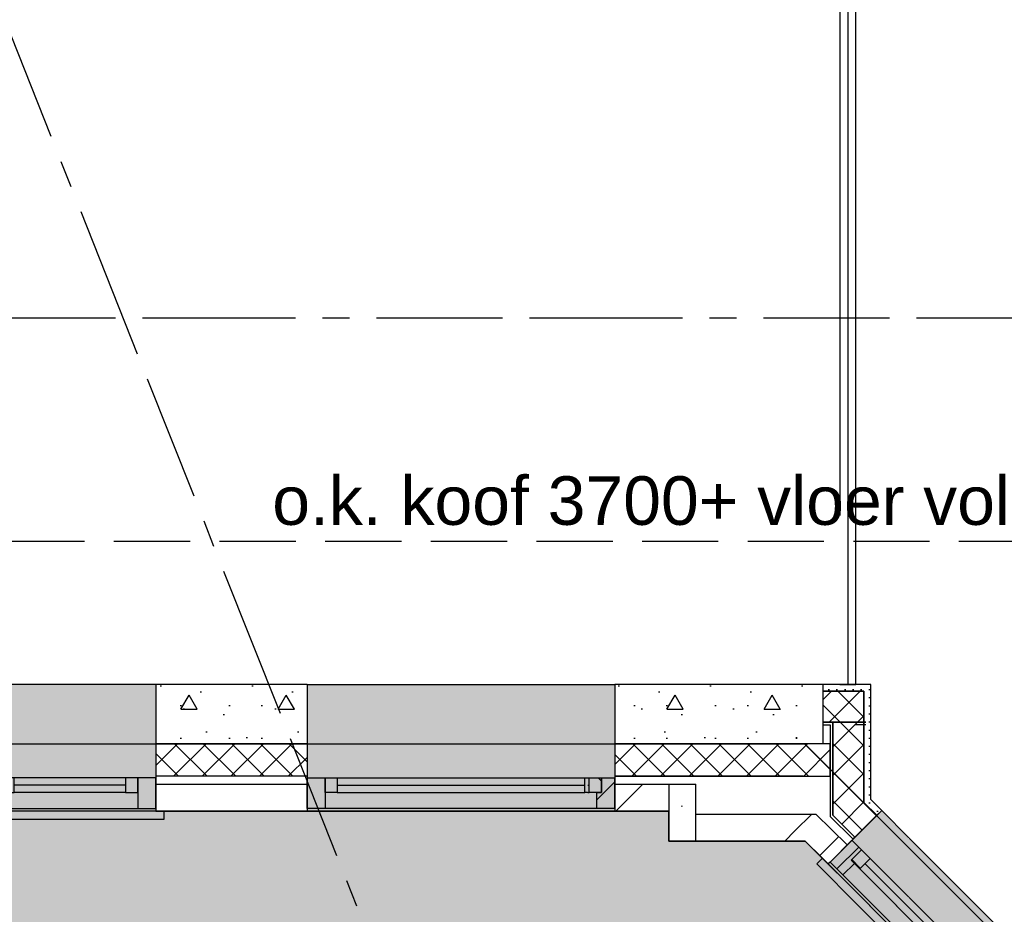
# Model space of a CAD drawing. Extents: x 856 to 5197, y -207 to 263.
# Tile 103 of 225: x 1056.74 to 1060.38, y 0.49 to 3.8. Entities that reach past the tile are written whole.
import ezdxf

# ---------------------------------------------------------------- set-up
doc = ezdxf.new("R2010")
doc.units = 0
doc.header["$MEASUREMENT"] = 0
for name, pattern in [('B0103', [8.75, 2.5, -1.25, 2.5, -1.25, 0, -1.25]), ('B0805', [1.366667, 0.566667, -0.1, 0.033333, -0.1, 0.466667, -0.1]), ('Hidden Line', [0.391222, 0.282222, -0.109]), ('Wipeout_Contour', [1000, 0, -1000])]:
    doc.linetypes.add(name, pattern=pattern)
for name, color, linetype in [('00 VOETPAD', 7, 'Continuous'), ('21 Buitenwanden', 7, 'Continuous'), ('23 Vloeren', 7, 'Continuous'), ('82 Interieur', 7, 'Continuous'), ('A Stramien', 7, 'Continuous'), ('I toevoeging 214 kasteel 5+7', 7, 'Continuous'), ('T Tekst_dim 1_ 100', 7, 'Continuous')]:
    doc.layers.add(name, color=color, linetype=linetype)
doc.styles.add('GENERATED_STYLE_3', font='Arial')
doc.styles.get("Standard").update_dxf_attribs({"font": 'txt', "bigfont": 'BIGFONT.SHX'})
doc.dimstyles.new('GENERATED_STYLE__4', dxfattribs={"dimtxt": 0.18, "dimasz": 0.19, "dimexe": 0.18, "dimexo": 0.04, "dimgap": 0.09, "dimtad": 1, "dimtih": 1, "dimtoh": 1, "dimdec": 0, "dimzin": 0, "dimdsep": 46, "dimtxsty": 'Standard', "dimblk": 'ARROWHEAD_9', "dimblk1": 'ARROWHEAD_9', "dimblk2": 'ARROWHEAD_9', "dimcen": 0.09, "dimclrd": 7, "dimclre": 7, "dimclrt": 7, "dimadec": 1, "dimazin": 0, "dimtfac": 1, "dimtdec": 4, "dimtmove": 0, "dimatfit": 3, "dimfxl": 0, "dimtolj": 1, "dimtzin": 0, "dimarcsym": 0})
doc.dimstyles.new('GENERATED_STYLE__5', dxfattribs={"dimtxt": 0.25, "dimasz": 0.19, "dimexe": 0.18, "dimexo": 0, "dimgap": 0.09, "dimtad": 1, "dimdec": 0, "dimlfac": 1000, "dimzin": 0, "dimdsep": 46, "dimtxsty": 'Standard', "dimblk": 'ARROWHEAD_7', "dimblk1": 'ARROWHEAD_7', "dimblk2": 'ARROWHEAD_7', "dimcen": 0.09, "dimclrd": 7, "dimclre": 7, "dimclrt": 7, "dimadec": 1, "dimazin": 0, "dimtfac": 1, "dimtdec": 4, "dimtmove": 0, "dimatfit": 3, "dimfxl": 0, "dimtolj": 1, "dimtzin": 0, "dimarcsym": 0})
doc.dimstyles.new('GENERATED_STYLE__6', dxfattribs={"dimtxt": 0.25, "dimasz": 0.19, "dimexe": 0.18, "dimexo": 0, "dimgap": 0.09, "dimtad": 1, "dimtih": 1, "dimtoh": 1, "dimdec": 0, "dimlfac": 1000, "dimzin": 0, "dimdsep": 46, "dimtxsty": 'Standard', "dimblk": 'ARROWHEAD_7', "dimblk1": 'ARROWHEAD_7', "dimblk2": 'ARROWHEAD_7', "dimcen": 0.09, "dimclrd": 7, "dimclre": 7, "dimclrt": 7, "dimadec": 1, "dimazin": 0, "dimtfac": 1, "dimtdec": 4, "dimtmove": 0, "dimatfit": 3, "dimfxl": 0, "dimtolj": 1, "dimtzin": 0, "dimarcsym": 0})
pattern_1 = [(45, (988.21373, 0), (-0.4596194, 0.4596194), []), (45, (988.1218, 0.0919), (-0.4596194, 0.4596194), [])]
pattern_2 = [(45, (988.21373, 0), (-0.05303301, 0.05303301), []), (135, (988.21373, 0), (0.05303301, 0.05303301), [])]
pattern_3 = [(0, (988.21373, 0), (0, 0.6235383), [0.06, -0.3]), (0, (988.39373, 0.3118), (0, 0.6235383), [0.06, -0.3]), (60, (988.21373, 0), (-0.54, 0.311769), [0.06, -0.3]), (60, (988.57373, 0), (-0.54, 0.311769), [0.06, -0.3]), (120, (988.27373, 0), (0.54, 0.311769), [0.06, -0.3]), (120, (988.63373, 0), (0.54, 0.311769), [0.06, -0.3]), (0, (988.21373, 0.06), (0, 0.12), [0, -0.12, 0, -0.18]), (45, (988.27373, 0.06), (-0.08485282, 0.08485282), [0, -0.09, 0, -0.15])]
pattern_4 = [(0, (988.213733, 0), (0, 0.03), [0, -0.03])]
pattern_5 = [(45, (988.21373, 0), (-0.06363961, 0.06363961), [])]
pattern_6 = [(-45, (988.21373, 0), (0.06363961, 0.06363961), [])]

# ---------------------------------------------------------------- blocks, each defined once
blk = doc.blocks.new('SLAB_43_3', base_point=(1039.0498, 3.01))
at = {"layer": '00 VOETPAD', "linetype": 'Continuous', "lineweight": 0}
blk.add_hatch(color=254, dxfattribs=at).paths.add_polyline_path([(1039.0498, 3.01), (1039.4853, 0.54), (1039.6357, 0.5511), (1040.6003, -4.9195), (1183.7217, -2.1544, 0.377444), (1188.5897, 4.2864), (1183.0785, 3.8481), (1180.1964, 41.4569), (1184.7593, 41.9528), (1182.1887, 78.6086), (1180.277, 77.417), (1182.0935, 54.5302), (1175.4915, 53.8968), (1176.5944, 48.7365), (1180.4896, -0.2141), (1095.509, -1.511), (1094.9787, 2.1935), (1090.1653, 2.1935), (1090.1653, 1.642), (1090.3753, 1.642), (1090.3753, 1.102), (1080.1136, 1.102), (1080.1136, 1.572), (1080.3435, 1.572), (1080.2582, 2.168), (1074.0596, 2.168), (1074.1447, 1.14), (1074.3205, 1.14), (1074.3205, 0.6001), (1069.6403, 0.6), (1067.8403, 0.6), (1067.8403, 1.14), (1067.8403, 1.4), (1063.3868, 1.4008), (1063.3848, 0.7589), (1063.1648, 0.7589), (1062.2557, -0.1502), (1062.2557, -0.2272), (1060.5554, -0.2272), (1060.5554, -0.1502), (1059.6464, 0.7589), (1059.1414, 0.7589), (1059.1414, 0.8689), (1055.7556, 0.8689), (1055.7556, 0.653), (1055.3699, 0.653), (1055.3699, 0.053), (1052.35, 0.053), (1052.35, 0.653), (1051.9879, 0.653), (1051.9879, 0.7183), (1047.6669, 0.7183), (1047.6669, 1.4), (1043.0901, 1.4), (1043.0901, 1.94), (1043.2851, 1.94), (1043.2851, 3.01)], flags=0)
at = {"layer": '00 VOETPAD', "linetype": 'Continuous', "flags": 128}
blk.add_lwpolyline([(1060.5554, -0.1502), (1059.6464, 0.7589), (1059.1414, 0.7589), (1059.1414, 0.8689), (1055.7556, 0.8689), (1055.7556, 0.653), (1055.3699, 0.653), (1055.3699, 0.053)], dxfattribs=at)
blk = doc.blocks.new('WALL_377_3', base_point=(1059.6464, 0.7589))
at = {"layer": 'I toevoeging 214 kasteel 5+7', "linetype": 'Continuous'}
h = blk.add_hatch(dxfattribs=at)
h.set_pattern_fill('10_Kalkzandsteen_0003', color=256, style=0, pattern_type=2)
h.set_pattern_definition([(45, (988.21373, 0), (-0.1767767, 0.1767767), [])])
h.paths.add_polyline_path([(1059.5324, 1.2689), (1059.2414, 1.2689), (1059.212, 1.1189), (1059.5659, 1.1189)], flags=0)
h = blk.add_hatch(dxfattribs=at)
h.set_pattern_fill('13_45gr_isolatie_0003', color=256, style=0, pattern_type=2)
h.set_pattern_definition(pattern_2)
h.paths.add_polyline_path([(1059.4702, 1.1189), (1059.212, 1.1189), (1059.1885, 0.9989), (1059.5902, 0.9989)], flags=0)
h = blk.add_hatch(dxfattribs=at)
h.set_pattern_fill('13_45gr_isolatie_0003', color=256, style=0, pattern_type=2)
h.set_pattern_definition(pattern_2)
h.paths.add_polyline_path([(1059.5902, 0.9989), (1059.5927, 0.9989), (1059.5659, 1.1189), (1059.4702, 1.1189)], flags=0)
h = blk.add_hatch(dxfattribs=at)
h.set_pattern_fill('13_45gr_isolatie_0003', color=256, style=0, pattern_type=2)
h.set_pattern_definition(pattern_2)
h.paths.add_polyline_path([(1059.5935, 0.9956), (1059.5927, 0.9989), (1059.5902, 0.9989)], flags=0)
h = blk.add_hatch(dxfattribs=at)
h.set_pattern_fill('10_Baksteen_0003', color=256, style=0, pattern_type=2)
h.set_pattern_definition(pattern_1)
h.paths.add_polyline_path([(1059.2414, 0.8589), (1059.161, 0.8589), (1059.1414, 0.7589), (1059.2414, 0.7589)], flags=0)
h = blk.add_hatch(dxfattribs=at)
h.set_pattern_fill('10_Baksteen_0003', color=256, style=0, pattern_type=2)
h.set_pattern_definition(pattern_1)
h.paths.add_polyline_path([(1059.5464, 0.8589), (1059.2414, 0.8589), (1059.2414, 0.7589), (1059.6464, 0.7589)], flags=0)
h = blk.add_hatch(dxfattribs=at)
h.set_pattern_fill('10_Baksteen_0003', color=256, style=0, pattern_type=2)
h.set_pattern_definition(pattern_1)
h.paths.add_polyline_path([(1059.6464, 0.7589), (1059.624, 0.8589), (1059.5464, 0.8589)], flags=0)
for p, q in [((1059.5324, 1.2689), (1059.2414, 1.2689)), ((1059.4702, 1.1189), (1059.212, 1.1189)), ((1059.5659, 1.1189), (1059.4702, 1.1189)), ((1059.5478, 0.9989), (1059.1885, 0.9989)), ((1059.5902, 0.9989), (1059.5478, 0.9989)), ((1059.5935, 0.9956), (1059.5902, 0.9989)), ((1059.161, 0.8589), (1059.624, 0.8589)), ((1059.1414, 0.7589), (1059.6464, 0.7589))]:
    blk.add_line(p, q, dxfattribs=at)
blk = doc.blocks.new('R1b boven hout 11_9', base_point=(988.2137, 0))
at = {"layer": 'I toevoeging 214 kasteel 5+7', "linetype": 'Continuous'}
for p, q in [((987.6436, 0.01), (988.7839, 0.01)), ((987.7106, 0), (987.6436, 0)), ((987.6436, 0), (987.6436, -0.114)), ((987.6436, 0), (987.6436, -0.114)), ((987.7106, -0.06), (987.7106, 0)), ((988.7169, 0), (987.7106, 0)), ((988.7839, 0), (988.7169, 0)), ((988.7169, 0), (988.7169, -0.06)), ((988.7839, -0.114), (988.7839, 0)), ((988.7839, 0), (988.7839, -0.114)), ((987.7106, -0.114), (987.7106, -0.06)), ((987.7556, -0.06), (987.7106, -0.06)), ((987.7106, -0.06), (987.7106, -0.114)), ((987.7556, -0.06), (988.6719, -0.06)), ((987.7556, -0.114), (987.7556, -0.06)), ((988.7169, -0.06), (988.6719, -0.06)), ((988.6719, -0.06), (988.6719, -0.114)), ((988.7169, -0.06), (988.7169, -0.114)), ((988.7169, -0.114), (988.7169, -0.06)), ((987.7556, -0.087), (988.6719, -0.087)), ((987.6436, -0.114), (987.7106, -0.114)), ((987.7106, -0.114), (987.7556, -0.114)), ((987.7556, -0.114), (988.6719, -0.114)), ((987.7556, -0.114), (988.6719, -0.114)), ((988.6719, -0.114), (988.7169, -0.114)), ((988.7169, -0.114), (988.7839, -0.114)), ((987.6436, -0.46), (988.7839, -0.46))]:
    blk.add_line(p, q, dxfattribs=at)
blk = doc.blocks.new('R2b boven hout 11_2', base_point=(988.2137, 0))
at = {"layer": 'I toevoeging 214 kasteel 5+7', "linetype": 'Continuous'}
for p, q in [((987.6136, 0.01), (987.6136, 0.04)), ((987.6136, 0.04), (988.8139, 0.04)), ((988.8139, 0.04), (988.8139, 0.01)), ((987.6436, 0.01), (988.7839, 0.01)), ((987.7106, 0), (987.6436, 0)), ((987.6436, 0), (987.6436, -0.114)), ((987.6436, 0), (987.6436, -0.114)), ((987.7106, -0.06), (987.7106, 0)), ((988.2137, 0), (987.7106, 0)), ((988.2472, 0), (988.2137, 0)), ((988.2137, 0), (988.2137, -0.06)), ((988.2807, 0), (988.2472, 0)), ((988.2807, -0.06), (988.2807, 0)), ((988.7169, 0), (988.2807, 0)), ((988.7839, 0), (988.7169, 0)), ((988.7169, 0), (988.7169, -0.06)), ((988.7839, -0.114), (988.7839, 0)), ((988.7839, 0), (988.7839, -0.114)), ((987.7106, -0.114), (987.7106, -0.06)), ((987.7556, -0.06), (987.7106, -0.06)), ((987.7106, -0.06), (987.7106, -0.114)), ((987.7556, -0.06), (988.1687, -0.06)), ((987.7556, -0.114), (987.7556, -0.06)), ((988.2137, -0.06), (988.1687, -0.06)), ((988.1687, -0.06), (988.1687, -0.114)), ((988.2137, -0.06), (988.2137, -0.114)), ((988.2137, -0.114), (988.2137, -0.06)), ((988.2807, -0.114), (988.2807, -0.06)), ((988.3257, -0.06), (988.2807, -0.06)), ((988.2807, -0.06), (988.2807, -0.114)), ((988.3257, -0.06), (988.6719, -0.06)), ((988.3257, -0.114), (988.3257, -0.06)), ((988.7169, -0.06), (988.6719, -0.06)), ((988.6719, -0.06), (988.6719, -0.114)), ((988.7169, -0.06), (988.7169, -0.114)), ((988.7169, -0.114), (988.7169, -0.06)), ((987.7556, -0.087), (988.1687, -0.087)), ((988.3257, -0.087), (988.6719, -0.087)), ((987.6436, -0.114), (987.7106, -0.114)), ((987.7106, -0.114), (987.7556, -0.114)), ((987.7556, -0.114), (988.1687, -0.114)), ((987.7556, -0.114), (988.1687, -0.114)), ((988.1687, -0.114), (988.2137, -0.114)), ((988.2137, -0.114), (988.2472, -0.114)), ((988.2472, -0.114), (988.2807, -0.114)), ((988.2807, -0.114), (988.3257, -0.114)), ((988.3257, -0.114), (988.6719, -0.114)), ((988.3257, -0.114), (988.6719, -0.114)), ((988.6719, -0.114), (988.7169, -0.114)), ((988.7169, -0.114), (988.7839, -0.114)), ((987.6436, -0.46), (988.7839, -0.46))]:
    blk.add_line(p, q, dxfattribs=at)
blk = doc.blocks.new('WALL_378_3', base_point=(1059.1414, 0.8689))
at = {"layer": 'I toevoeging 214 kasteel 5+7', "linetype": 'Continuous'}
h = blk.add_hatch(dxfattribs=at)
h.set_pattern_fill('11_Constructie_beton_0003', color=256, style=0, pattern_type=2)
h.set_pattern_definition(pattern_3)
h.paths.add_polyline_path([(1055.2856, 1.3389), (1055.5056, 1.1189), (1056.1007, 1.1189), (1056.1007, 1.3389)], flags=0)
at = {"layer": 'I toevoeging 214 kasteel 5+7', "linetype": 'Continuous', "lineweight": 0}
for points in [[(1056.1007, 0.8789), (1057.241, 0.8789), (1057.241, 1.3389), (1056.1007, 1.3389)], [(1058.9413, 0.8789), (1058.9413, 1.3389), (1057.8011, 1.3389), (1057.8011, 0.8789)], [(1056.0707, 0.8389), (1057.271, 0.8389), (1057.271, 0.8689), (1057.241, 0.8689), (1057.241, 0.8789), (1056.1007, 0.8789), (1056.1007, 0.8689), (1056.0707, 0.8689)], [(1058.9413, 0.8689), (1058.9413, 0.8789), (1057.8011, 0.8789), (1057.8011, 0.8689)]]:
    blk.add_hatch(color=255, dxfattribs=at).paths.add_polyline_path(points, flags=0)
at = {"layer": 'I toevoeging 214 kasteel 5+7', "linetype": 'Continuous'}
h = blk.add_hatch(dxfattribs=at)
h.set_pattern_fill('11_Constructie_beton_0003', color=256, style=0, pattern_type=2)
h.set_pattern_definition(pattern_3)
h.paths.add_polyline_path([(1057.8011, 1.3389), (1057.241, 1.3389), (1057.241, 1.1189), (1057.8011, 1.1189)], flags=0)
h = blk.add_hatch(dxfattribs=at)
h.set_pattern_fill('11_Constructie_beton_0003', color=256, style=0, pattern_type=2)
h.set_pattern_definition(pattern_3)
h.paths.add_polyline_path([(1058.9413, 1.1189), (1059.1946, 1.1189), (1059.2414, 1.3389), (1058.9413, 1.3389)], flags=0)
h = blk.add_hatch(dxfattribs=at)
h.set_pattern_fill('13_45gr_isolatie_0003', color=256, style=0, pattern_type=2)
h.set_pattern_definition(pattern_2)
h.paths.add_polyline_path([(1055.5056, 1.1189), (1055.6256, 0.9989), (1056.1007, 0.9989), (1056.1007, 1.1189)], flags=0)
h = blk.add_hatch(dxfattribs=at)
h.set_pattern_fill('13_45gr_isolatie_0003', color=256, style=0, pattern_type=2)
h.set_pattern_definition(pattern_2)
h.paths.add_polyline_path([(1057.8011, 1.1189), (1057.241, 1.1189), (1057.241, 0.9989), (1057.8011, 0.9989)], flags=0)
h = blk.add_hatch(dxfattribs=at)
h.set_pattern_fill('13_45gr_isolatie_0003', color=256, style=0, pattern_type=2)
h.set_pattern_definition(pattern_2)
h.paths.add_polyline_path([(1058.9413, 0.9989), (1059.1691, 0.9989), (1059.1946, 1.1189), (1058.9413, 1.1189)], flags=0)
h = blk.add_hatch(dxfattribs=at)
h.set_pattern_fill('10_Baksteen_0003', color=256, style=0, pattern_type=2)
h.set_pattern_definition(pattern_1)
h.paths.add_polyline_path([(1055.6556, 0.9689), (1055.7556, 0.8689), (1056.1007, 0.8689), (1056.1007, 0.9689)], flags=0)
h = blk.add_hatch(dxfattribs=at)
h.set_pattern_fill('10_Baksteen_0003', color=256, style=0, pattern_type=2)
h.set_pattern_definition(pattern_1)
h.paths.add_polyline_path([(1057.8011, 0.9689), (1057.241, 0.9689), (1057.241, 0.8689), (1057.8011, 0.8689)], flags=0)
h = blk.add_hatch(dxfattribs=at)
h.set_pattern_fill('10_Baksteen_0003', color=256, style=0, pattern_type=2)
h.set_pattern_definition(pattern_1)
h.paths.add_polyline_path([(1058.9413, 0.8689), (1059.1414, 0.8689), (1059.1414, 0.9689), (1058.9413, 0.9689)], flags=0)
h = blk.add_hatch(dxfattribs=at)
h.set_pattern_fill('10_Baksteen_0003', color=256, style=0, pattern_type=2)
h.set_pattern_definition(pattern_1)
h.paths.add_polyline_path([(1059.1414, 0.8689), (1059.1627, 0.9689), (1059.1414, 0.9689)], flags=0)
for p, q in [((1056.1007, 1.3389), (1055.2856, 1.3389)), ((1056.1007, 1.3389), (1056.1007, 0.8789)), ((1057.241, 1.3389), (1057.241, 0.8789)), ((1057.8011, 1.3389), (1057.241, 1.3389)), ((1057.8011, 1.3389), (1057.8011, 0.8789)), ((1058.9413, 1.3389), (1058.9413, 0.8789)), ((1059.2414, 1.3389), (1058.9413, 1.3389)), ((1056.1007, 1.1189), (1055.5056, 1.1189)), ((1057.8011, 1.1189), (1057.241, 1.1189)), ((1059.1946, 1.1189), (1058.9413, 1.1189)), ((1056.1007, 0.9989), (1055.6256, 0.9989)), ((1057.8011, 0.9989), (1057.241, 0.9989)), ((1059.1691, 0.9989), (1058.9413, 0.9989)), ((1055.6556, 0.9689), (1056.1007, 0.9689)), ((1057.241, 0.9689), (1057.8011, 0.9689)), ((1058.9413, 0.9689), (1059.1627, 0.9689)), ((1056.1007, 0.8789), (1056.1007, 0.8689)), ((1057.241, 0.8789), (1057.241, 0.8689)), ((1057.8011, 0.8789), (1057.8011, 0.8689)), ((1058.9413, 0.8789), (1058.9413, 0.8689)), ((1055.7556, 0.8689), (1056.0707, 0.8689)), ((1056.1007, 0.8689), (1056.0707, 0.8689)), ((1057.241, 0.8689), (1057.271, 0.8689)), ((1057.271, 0.8689), (1057.8011, 0.8689)), ((1058.9413, 0.8689), (1059.1414, 0.8689))]:
    blk.add_line(p, q, dxfattribs=at)
at = {"layer": 'I toevoeging 214 kasteel 5+7', "linetype": 'Continuous', "rotation": 180}
blk.add_blockref('R2b boven hout 11_2', (1056.6708, 0.8789), dxfattribs=at)
at = {"layer": 'I toevoeging 214 kasteel 5+7', "linetype": 'Continuous', "xscale": -1, "rotation": 180}
blk.add_blockref('R1b boven hout 11_9', (1058.3712, 0.8789), dxfattribs=at)
blk = doc.blocks.new('R2b boven hout 11_3', base_point=(988.2137, 0))
at = {"layer": 'I toevoeging 214 kasteel 5+7', "linetype": 'Continuous'}
for p, q in [((987.6612, 0.01), (987.6612, 0.04)), ((987.6612, 0.04), (988.7662, 0.04)), ((988.7662, 0.04), (988.7662, 0.01)), ((987.6912, 0.01), (988.7362, 0.01)), ((987.7582, 0), (987.6912, 0)), ((987.6912, 0), (987.6912, -0.114)), ((987.6912, 0), (987.6912, -0.114)), ((987.7582, -0.06), (987.7582, 0)), ((988.2137, 0), (987.7582, 0)), ((988.2472, 0), (988.2137, 0)), ((988.2137, 0), (988.2137, -0.06)), ((988.2807, 0), (988.2472, 0)), ((988.2807, -0.06), (988.2807, 0)), ((988.6692, 0), (988.2807, 0)), ((988.7362, 0), (988.6692, 0)), ((988.6692, 0), (988.6692, -0.06)), ((988.7362, -0.114), (988.7362, 0)), ((988.7362, 0), (988.7362, -0.114)), ((987.7582, -0.114), (987.7582, -0.06)), ((987.8032, -0.06), (987.7582, -0.06)), ((987.7582, -0.06), (987.7582, -0.114)), ((987.8032, -0.06), (988.1687, -0.06)), ((987.8032, -0.114), (987.8032, -0.06)), ((988.2137, -0.06), (988.1687, -0.06)), ((988.1687, -0.06), (988.1687, -0.114)), ((988.2137, -0.06), (988.2137, -0.114)), ((988.2137, -0.114), (988.2137, -0.06)), ((988.2807, -0.114), (988.2807, -0.06)), ((988.3257, -0.06), (988.2807, -0.06)), ((988.2807, -0.06), (988.2807, -0.114)), ((988.3257, -0.06), (988.6242, -0.06)), ((988.3257, -0.114), (988.3257, -0.06)), ((988.6692, -0.06), (988.6242, -0.06)), ((988.6242, -0.06), (988.6242, -0.114)), ((988.6692, -0.06), (988.6692, -0.114)), ((988.6692, -0.114), (988.6692, -0.06)), ((987.8032, -0.087), (988.1687, -0.087)), ((988.3257, -0.087), (988.6242, -0.087)), ((987.6912, -0.114), (987.7582, -0.114)), ((987.7582, -0.114), (987.8032, -0.114)), ((987.8032, -0.114), (988.1687, -0.114)), ((987.8032, -0.114), (988.1687, -0.114)), ((988.1687, -0.114), (988.2137, -0.114)), ((988.2137, -0.114), (988.2472, -0.114)), ((988.2472, -0.114), (988.2807, -0.114)), ((988.2807, -0.114), (988.3257, -0.114)), ((988.3257, -0.114), (988.6242, -0.114)), ((988.3257, -0.114), (988.6242, -0.114)), ((988.6242, -0.114), (988.6692, -0.114)), ((988.6692, -0.114), (988.7362, -0.114)), ((987.6912, -0.27), (988.7362, -0.27))]:
    blk.add_line(p, q, dxfattribs=at)
blk = doc.blocks.new('WALL_376_3', base_point=(1060.6324, -0.2272))
at = {"layer": 'I toevoeging 214 kasteel 5+7', "linetype": 'Continuous'}
h = blk.add_hatch(dxfattribs=at)
h.set_pattern_fill('13_45gr_isolatie_0003', color=256, style=0, pattern_type=2)
h.set_pattern_definition(pattern_2)
h.paths.add_polyline_path([(1059.5324, 1.2689), (1059.5935, 0.9956), (1059.8233, 0.7658), (1059.9294, 0.8718)], flags=0)
h = blk.add_hatch(dxfattribs=at)
h.set_pattern_fill('10_Baksteen_0003', color=256, style=0, pattern_type=2)
h.set_pattern_definition(pattern_1)
h.paths.add_polyline_path([(1059.8021, 0.7446), (1059.6057, 0.941), (1059.6464, 0.7589), (1059.7314, 0.6738)], flags=0)
at = {"layer": 'I toevoeging 214 kasteel 5+7', "linetype": 'Continuous', "lineweight": 0}
for points in [[(1060.4774, -0.058), (1060.6683, 0.1329), (1059.9294, 0.8718), (1059.7385, 0.6809)], [(1060.4703, -0.1075), (1060.4915, -0.0863), (1060.4703, -0.0651), (1060.4774, -0.058), (1059.7385, 0.6809), (1059.7314, 0.6738), (1059.7102, 0.6951), (1059.689, 0.6738)]]:
    blk.add_hatch(color=255, dxfattribs=at).paths.add_polyline_path(points, flags=0)
at = {"layer": 'I toevoeging 214 kasteel 5+7', "linetype": 'Continuous'}
h = blk.add_hatch(dxfattribs=at)
h.set_pattern_fill('13_45gr_isolatie_0003', color=256, style=0, pattern_type=2)
h.set_pattern_definition(pattern_2)
h.paths.add_polyline_path([(1060.5623, 0.0268), (1060.6863, -0.0972), (1060.7484, 0.0528), (1060.6683, 0.1329)], flags=0)
h = blk.add_hatch(dxfattribs=at)
h.set_pattern_fill('10_Baksteen_0003', color=256, style=0, pattern_type=2)
h.set_pattern_definition(pattern_1)
h.paths.add_polyline_path([(1060.541, 0.0056), (1060.4703, -0.0651), (1060.6324, -0.2272), (1060.6739, -0.1272)], flags=0)
for p, q in [((1059.5324, 1.2689), (1059.6824, 1.1189)), ((1059.9294, 0.8718), (1059.6824, 1.1189)), ((1059.8233, 0.7658), (1059.5935, 0.9956)), ((1059.6057, 0.941), (1059.8021, 0.7446)), ((1059.9294, 0.8718), (1059.7385, 0.6809)), ((1059.6464, 0.7589), (1059.7102, 0.6951)), ((1059.7314, 0.6738), (1059.7102, 0.6951)), ((1059.7385, 0.6809), (1059.7314, 0.6738)), ((1060.6683, 0.1329), (1060.4774, -0.058)), ((1060.7484, 0.0528), (1060.6683, 0.1329)), ((1060.541, 0.0056), (1060.6739, -0.1272)), ((1060.6863, -0.0972), (1060.5623, 0.0268)), ((1060.4774, -0.058), (1060.4703, -0.0651)), ((1060.4703, -0.0651), (1060.4915, -0.0863)), ((1060.4915, -0.0863), (1060.6324, -0.2272))]:
    blk.add_line(p, q, dxfattribs=at)
at = {"layer": 'I toevoeging 214 kasteel 5+7', "linetype": 'Continuous', "xscale": -1, "rotation": 135}
blk.add_blockref('R2b boven hout 11_3', (1060.1079, 0.3115), dxfattribs=at)
blk = doc.blocks.new('WALL_414_3', base_point=(1059.1414, 0.7589))
at = {"layer": 'I toevoeging 214 kasteel 5+7', "linetype": 'Continuous'}
h = blk.add_hatch(dxfattribs=at)
h.set_pattern_fill('10_Baksteen_0003', color=256, style=0, pattern_type=2)
h.set_pattern_definition(pattern_1)
h.paths.add_polyline_path([(1059.212, 1.1189), (1059.2414, 1.2689), (1059.2414, 1.3389), (1059.1414, 0.8689), (1059.1414, 0.7589)], flags=0)
h = blk.add_hatch(dxfattribs=at)
h.set_pattern_fill('13_45gr_isolatie_0003', color=256, style=0, pattern_type=2)
h.set_pattern_definition(pattern_2)
h.paths.add_polyline_path([(1059.1885, 0.9989), (1059.212, 1.1189), (1059.2414, 1.2689), (1059.2414, 1.3389), (1059.1414, 0.8689), (1059.1414, 0.7589)], flags=0)
h = blk.add_hatch(dxfattribs=at)
h.set_pattern_fill('10_Baksteen_0003', color=256, style=0, pattern_type=2)
h.set_pattern_definition(pattern_1)
h.paths.add_polyline_path([(1059.1885, 0.9989), (1059.212, 1.1189), (1059.2414, 1.2689), (1059.2414, 1.3389), (1059.1414, 0.8689), (1059.1414, 0.7589)], flags=0)
for p, q in [((1059.2414, 1.2689), (1059.2414, 1.3389)), ((1059.1885, 0.9989), (1059.212, 1.1189)), ((1059.1414, 0.8589), (1059.1414, 0.8689)), ((1059.1414, 0.7589), (1059.1414, 0.8589))]:
    blk.add_line(p, q, dxfattribs=at)
blk = doc.blocks.new('214 bg beton-hsb kasteel_2372_3', base_point=(1058.8406, 0.5189))
at = {"color": 254, "linetype": 'Wipeout_Contour', "lineweight": 0, "ltscale": 4237.744262}
blk.add_wipeout([(1058.8406, 0.5189), (1060.0303, 0.5189), (1060.0303, 1.4112), (1058.8406, 1.4112)], dxfattribs=at).dxf.layer = '82 Interieur'
at = {"layer": '82 Interieur', "linetype": 'Continuous', "lineweight": 0}
for color, points in [(255, [(1058.8406, 1.3389), (1058.8406, 0.8789), (1058.9413, 0.8789), (1058.9413, 1.3389)]), (255, [(1058.8406, 0.8789), (1058.8406, 0.8689), (1058.9413, 0.8689), (1058.9413, 0.8789)]), (254, [(1058.8406, 0.8689), (1058.8406, 0.5189), (1059.8863, 0.5189), (1059.6464, 0.7589), (1059.1414, 0.7589), (1059.1414, 0.8689)]), (255, [(1059.9294, 0.8718), (1059.7385, 0.6809), (1059.9005, 0.5189), (1060.0303, 0.5189), (1060.0303, 0.771)]), (255, [(1059.7102, 0.6951), (1059.689, 0.6738), (1059.8439, 0.5189), (1059.9005, 0.5189), (1059.7385, 0.6809), (1059.7314, 0.6738)])]:
    blk.add_hatch(color=color, dxfattribs=at).paths.add_polyline_path(points, flags=0)
at = {"layer": '82 Interieur', "linetype": 'Continuous'}
h = blk.add_hatch(dxfattribs=at)
h.set_pattern_fill('11_Constructie_beton_0003', color=256, style=0, pattern_type=2)
h.set_pattern_definition(pattern_3)
h.paths.add_polyline_path([(1058.9413, 1.1189), (1059.7114, 1.1189), (1059.7114, 1.3389), (1058.9413, 1.3389)], flags=0)
h = blk.add_hatch(dxfattribs=at)
h.set_pattern_fill('03_25___0003', color=256, style=0, pattern_type=2)
h.set_pattern_definition(pattern_4)
h.paths.add_polyline_path([(1059.7114, 1.3389), (1059.7114, 1.3139), (1059.8639, 1.3139), (1059.8639, 0.902), (1059.9117, 0.8542), (1059.9294, 0.8718), (1059.8889, 0.9124), (1059.8889, 1.3389)], flags=0)
h = blk.add_hatch(dxfattribs=at)
h.set_pattern_fill('13_45gr_isolatie_0003', color=256, style=0, pattern_type=2)
h.set_pattern_definition(pattern_2)
h.paths.add_polyline_path([(1059.7114, 1.3139), (1059.7114, 1.1989), (1059.8702, 1.1989), (1059.7489, 1.1989), (1059.7489, 0.8544), (1059.8304, 0.7728), (1059.9117, 0.8542), (1059.8639, 0.902), (1059.8639, 1.3139)], flags=0)
h = blk.add_hatch(dxfattribs=at)
h.set_pattern_fill('03_25___0003', color=256, style=0, pattern_type=2)
h.set_pattern_definition(pattern_4)
h.paths.add_polyline_path([(1059.7114, 1.1989), (1059.7114, 1.1889), (1059.7389, 1.1889), (1059.7389, 0.8502), (1059.8233, 0.7658), (1059.8304, 0.7728), (1059.7489, 0.8544), (1059.7489, 1.1989)], flags=0)
h = blk.add_hatch(dxfattribs=at)
h.set_pattern_fill('13_45gr_isolatie_0003', color=256, style=0, pattern_type=2)
h.set_pattern_definition(pattern_2)
h.paths.add_polyline_path([(1058.9413, 0.9989), (1059.7389, 0.9989), (1059.7389, 1.1189), (1058.9413, 1.1189)], flags=0)
h = blk.add_hatch(dxfattribs=at)
h.set_pattern_fill('12_Naaldhout_2_0003', color=256, style=0, pattern_type=2)
h.set_pattern_definition(pattern_6)
h.paths.add_polyline_path([(1058.8913, 0.9389), (1058.8913, 0.9929), (1058.8463, 0.9929), (1058.8463, 0.9389)], flags=0)
h = blk.add_hatch(dxfattribs=at)
h.set_pattern_fill('12_Naaldhout_0003', color=256, style=0, pattern_type=2)
h.set_pattern_definition(pattern_5)
h.paths.add_polyline_path([(1058.9413, 0.8789), (1058.9413, 0.9929), (1058.8913, 0.9929), (1058.8913, 0.9389), (1058.8743, 0.9389), (1058.8743, 0.8789)], flags=0)
h = blk.add_hatch(dxfattribs=at)
h.set_pattern_fill('10_Baksteen_0003', color=256, style=0, pattern_type=2)
h.set_pattern_definition(pattern_1)
h.paths.add_polyline_path([(1058.9413, 0.8689), (1059.1414, 0.8689), (1059.1414, 0.9689), (1058.9413, 0.9689)], flags=0)
at = {"layer": '82 Interieur', "linetype": 'Continuous', "lineweight": 0}
h = blk.add_hatch(dxfattribs=at)
h.set_pattern_fill('11_Constructie_beton_0003', color=255, style=0, pattern_type=2)
h.set_pattern_definition(pattern_3)
h.paths.add_polyline_path([(1059.1414, 0.9689), (1059.1414, 0.7589), (1059.2412, 0.7589), (1059.2412, 0.9689)], flags=0)
at = {"layer": '82 Interieur', "linetype": 'Continuous'}
h = blk.add_hatch(dxfattribs=at)
h.set_pattern_fill('10_Baksteen_0003', color=256, style=0, pattern_type=2)
h.set_pattern_definition(pattern_1)
h.paths.add_polyline_path([(1059.5464, 0.8589), (1059.2414, 0.8589), (1059.2414, 0.7589), (1059.6464, 0.7589)], flags=0)
h = blk.add_hatch(dxfattribs=at)
h.set_pattern_fill('10_Baksteen_0003', color=256, style=0, pattern_type=2)
h.set_pattern_definition(pattern_1)
h.paths.add_polyline_path([(1059.6464, 0.7589), (1059.6853, 0.8589), (1059.5464, 0.8589)], flags=0)
h = blk.add_hatch(dxfattribs=at)
h.set_pattern_fill('10_Baksteen_0003', color=256, style=0, pattern_type=2)
h.set_pattern_definition(pattern_1)
h.paths.add_polyline_path([(1059.8021, 0.7446), (1059.6853, 0.8589), (1059.6464, 0.7589), (1059.7314, 0.6738)], flags=0)
h = blk.add_hatch(dxfattribs=at)
h.set_pattern_fill('12_Naaldhout_0003', color=256, style=0, pattern_type=2)
h.set_pattern_definition(pattern_5)
h.paths.add_polyline_path([(1059.8191, 0.7615), (1059.7385, 0.6809), (1059.7859, 0.6335), (1059.8283, 0.676), (1059.8163, 0.688), (1059.8544, 0.7262)], flags=0)
h = blk.add_hatch(dxfattribs=at)
h.set_pattern_fill('12_Naaldhout_2_0003', color=256, style=0, pattern_type=2)
h.set_pattern_definition(pattern_6)
h.paths.add_polyline_path([(1059.8544, 0.7262), (1059.8163, 0.688), (1059.8481, 0.6562), (1059.8863, 0.6944)], flags=0)
for p, q in [((1058.8406, 1.3389), (1058.9413, 1.3389)), ((1058.9413, 1.3389), (1058.9413, 0.8789)), ((1059.7114, 1.3389), (1058.9413, 1.3389)), ((1059.7114, 1.3389), (1059.7114, 1.3139)), ((1059.8889, 1.3389), (1059.7114, 1.3389)), ((1059.7114, 1.3389), (1059.7114, 1.1189)), ((1059.7114, 1.3139), (1059.8639, 1.3139)), ((1059.7114, 1.3139), (1059.7114, 1.1989)), ((1059.8639, 1.3139), (1059.7114, 1.3139)), ((1059.8639, 1.3139), (1059.8639, 0.902)), ((1059.8639, 0.902), (1059.8639, 1.3139)), ((1059.8889, 0.9124), (1059.8889, 1.3389)), ((1059.7114, 1.1989), (1059.7114, 1.1889)), ((1059.7489, 1.1989), (1059.7114, 1.1989)), ((1059.7114, 1.1989), (1059.8702, 1.1989)), ((1059.7114, 1.1889), (1059.7389, 1.1889)), ((1059.7389, 1.1889), (1059.7389, 0.8502)), ((1059.7489, 0.8544), (1059.7489, 1.1989)), ((1059.8702, 1.1989), (1059.7489, 1.1989)), ((1059.7489, 1.1989), (1059.7489, 0.8544)), ((1059.8702, 1.1889), (1059.8326, 1.1889)), ((1059.7389, 1.1189), (1058.9413, 1.1189)), ((1058.9413, 1.1189), (1058.9413, 0.9989)), ((1059.7114, 1.1189), (1058.9413, 1.1189)), ((1059.7389, 0.9989), (1059.7389, 1.1189)), ((1058.8406, 0.9929), (1058.8463, 0.9929)), ((1058.8406, 0.9929), (1058.8463, 0.9929)), ((1058.8463, 0.9389), (1058.8463, 0.9929)), ((1058.8463, 0.9929), (1058.8913, 0.9929)), ((1058.8913, 0.9389), (1058.8913, 0.9929)), ((1058.8913, 0.9929), (1058.9413, 0.9929)), ((1058.8913, 0.9929), (1058.8913, 0.9389)), ((1058.9413, 0.9989), (1059.7389, 0.9989)), ((1059.6391, 0.9989), (1058.9413, 0.9989)), ((1058.9413, 0.9929), (1058.9413, 0.8789)), ((1058.9413, 0.8789), (1058.9413, 0.9929)), ((1058.8406, 0.9659), (1058.8463, 0.9659)), ((1058.9413, 0.9689), (1059.2412, 0.9689)), ((1059.2414, 0.8589), (1059.2412, 0.9689)), ((1058.8406, 0.9389), (1058.8463, 0.9389)), ((1058.8913, 0.9389), (1058.8463, 0.9389)), ((1058.8743, 0.8789), (1058.8743, 0.9389)), ((1058.8743, 0.9389), (1058.8913, 0.9389)), ((1059.9294, 0.8718), (1059.8889, 0.9124)), ((1058.8743, 0.8789), (1058.8406, 0.8789)), ((1058.9413, 0.8789), (1058.8743, 0.8789)), ((1058.9413, 0.8789), (1058.9413, 0.8689)), ((1059.8639, 0.902), (1059.9117, 0.8542)), ((1059.9117, 0.8542), (1059.8639, 0.902)), ((1059.1414, 0.8689), (1058.8406, 0.8689)), ((1058.8406, 0.8689), (1058.9413, 0.8689)), ((1058.9413, 0.8689), (1059.1414, 0.8689)), ((1059.1414, 0.7589), (1059.1414, 0.8689)), ((1059.1414, 0.8589), (1059.1414, 0.8689)), ((1059.1414, 0.8689), (1059.1414, 0.7589)), ((1059.1414, 0.7589), (1059.1414, 0.8589)), ((1059.2414, 0.8589), (1059.6853, 0.8589)), ((1059.6853, 0.8589), (1059.8021, 0.7446)), ((1059.9294, 0.8718), (1059.7385, 0.6809)), ((1059.7389, 0.8502), (1059.8233, 0.7658)), ((1059.8304, 0.7728), (1059.7489, 0.8544)), ((1059.7489, 0.8544), (1059.8304, 0.7728)), ((1059.8304, 0.7728), (1059.9117, 0.8542)), ((1059.9117, 0.8542), (1059.9294, 0.8718)), ((1059.9294, 0.8718), (1060.0303, 0.771)), ((1059.8233, 0.7658), (1059.8304, 0.7728)), ((1059.6464, 0.7589), (1059.1414, 0.7589)), ((1059.1414, 0.7589), (1059.6464, 0.7589)), ((1059.8863, 0.5189), (1059.6464, 0.7589)), ((1059.6464, 0.7589), (1059.7102, 0.6951)), ((1059.7385, 0.6809), (1059.8191, 0.7615)), ((1059.7385, 0.6809), (1059.8191, 0.7615)), ((1059.8191, 0.7615), (1059.8544, 0.7262)), ((1059.7102, 0.6951), (1059.689, 0.6738)), ((1059.7314, 0.6738), (1059.7102, 0.6951)), ((1059.8544, 0.7262), (1059.8163, 0.688)), ((1059.8163, 0.688), (1059.8544, 0.7262)), ((1059.8863, 0.6944), (1059.8481, 0.6562)), ((1059.8544, 0.7262), (1059.8863, 0.6944)), ((1059.8863, 0.6944), (1060.0303, 0.5503)), ((1059.8863, 0.6944), (1060.0303, 0.5503)), ((1059.689, 0.6738), (1059.8439, 0.5189)), ((1059.7385, 0.6809), (1059.7314, 0.6738)), ((1059.7314, 0.6738), (1059.8863, 0.5189)), ((1059.7859, 0.6335), (1059.7385, 0.6809)), ((1059.8283, 0.676), (1059.7859, 0.6335)), ((1059.8163, 0.688), (1059.8283, 0.676)), ((1059.8481, 0.6562), (1059.8163, 0.688)), ((1059.8672, 0.6753), (1060.0235, 0.5189)), ((1059.9005, 0.5189), (1059.7859, 0.6335)), ((1059.8481, 0.6562), (1059.9853, 0.5189))]:
    blk.add_line(p, q, dxfattribs=at)
blk = doc.blocks.new('*D850', base_point=(988.2137, 0))
at = {"layer": 'T Tekst_dim 1_ 100', "linetype": 'Continuous'}
for p, q in [((1079.2492, 23.4934), (1079.1597, 23.384)), ((1079.2492, 23.4934), (1079.3587, 23.4039)), ((1079.3587, 23.4039), (1079.1597, 23.384)), ((1079.3832, 22.441), (1079.57, 22.5124)), ((1079.5123, 22.3833), (1079.57, 22.5124)), ((1079.5123, 22.3833), (1079.3832, 22.441))]:
    blk.add_line(p, q, dxfattribs=at)
blk.add_arc((1083.1706, 23.8365), 3.9363, 186.4556, 200.2094, dxfattribs=at)
at = {"layer": 'T Tekst_dim 1_ 100', "insert": (1078.586, 22.9773), "char_height": 0.18, "attachment_point": 1, "style": 'GENERATED_STYLE_3'}
blk.add_mtext('{16,7°}', dxfattribs=at)
blk = doc.blocks.new('ARROWHEAD_9')
at = {"color": 0, "linetype": 'Continuous', "lineweight": 0}
blk.add_line((0, 0), (-1, 0), dxfattribs=at)
at = {"color": 0, "linetype": 'Continuous', "lineweight": 0, "flags": 128}
blk.add_lwpolyline([(-0.525, 0.525), (0, 0), (-0.525, -0.525)], close=True, dxfattribs=at)
blk = doc.blocks.new('SLAB_492_3', base_point=(1055.6992, 26.5928))
at = {"layer": '23 Vloeren', "linetype": 'Continuous', "flags": 128}
blk.add_lwpolyline([(1055.2701, 0.1629), (1055.2701, 1.119), (1059.6451, 1.119), (1060.7341, 0.03)], dxfattribs=at)
blk = doc.blocks.new('Vouwwand 11_2', base_point=(988.2137, 0))
at = {"layer": '82 Interieur', "linetype": 'B0103'}
for p, q in [((995.0894, 0.03), (988.2137, 0.03)), ((995.0894, -0.03), (995.0894, 0.03)), ((988.2137, -0.03), (995.0894, -0.03))]:
    blk.add_line(p, q, dxfattribs=at)
at = {"layer": '82 Interieur', "linetype": 'Continuous'}
blk.add_line((988.2137, 0), (995.0894, 0), dxfattribs=at)
blk = doc.blocks.new('*D1045', base_point=(988.2137, 0))
at = {"layer": 'A Stramien', "linetype": 'Continuous'}
for p, q in [((1047.1626, 27.7635), (1047.0241, 28.112)), ((1040.4484, 25.2981), (1047.1398, 27.9562)), ((1033.7571, 22.6401), (1040.4484, 25.2981))]:
    blk.add_line(p, q, dxfattribs=at)
blk.add_circle((1047.0934, 27.9378), 0.05, dxfattribs=at)
at = {"layer": 'A Stramien', "insert": (1044.457, 27.2133), "char_height": 0.25, "attachment_point": 1, "rotation": 21.665}
blk.add_mtext('{7.200}', dxfattribs=at)
blk = doc.blocks.new('ARROWHEAD_7')
at = {"color": 0, "linetype": 'Continuous', "lineweight": 0}
for p, q in [((0, -0.25), (0, 0.25)), ((0, 0), (-1, 0)), ((-0.25, 0), (0.25, 0))]:
    blk.add_line(p, q, dxfattribs=at)
blk.add_circle((0, 0), 0.25, dxfattribs=at)
blk = doc.blocks.new('*D1046', base_point=(988.2137, 0))
at = {"layer": 'A Stramien', "linetype": 'Continuous'}
for p, q in [((1053.854, 30.4216), (1053.7155, 30.7701)), ((1047.1398, 27.9562), (1053.8312, 30.6143)), ((1040.4484, 25.2981), (1047.1398, 27.9562))]:
    blk.add_line(p, q, dxfattribs=at)
at = {"layer": 'A Stramien', "insert": (1049.9445, 29.3932), "char_height": 0.25, "attachment_point": 1, "rotation": 21.665}
blk.add_mtext('{7.200}', dxfattribs=at)
blk = doc.blocks.new('*D1047', base_point=(988.2137, 0))
at = {"layer": 'A Stramien', "linetype": 'Continuous'}
for p, q in [((1053.8312, 30.6143), (1057.1769, 31.9434)), ((1047.1398, 27.9562), (1053.8312, 30.6143))]:
    blk.add_line(p, q, dxfattribs=at)
blk.add_circle((1053.7847, 30.5959), 0.05, dxfattribs=at)
at = {"layer": 'A Stramien', "insert": (1054.9631, 31.3867), "char_height": 0.25, "attachment_point": 1, "rotation": 21.665}
blk.add_mtext('{3.600}', dxfattribs=at)
blk = doc.blocks.new('*D1048', base_point=(988.2137, 0))
at = {"layer": 'A Stramien', "linetype": 'Continuous'}
for p, q in [((1063.891, 34.4087), (1063.7526, 34.7573)), ((1063.7753, 34.5645), (1063.9147, 34.6199)), ((1057.1769, 31.9434), (1063.7753, 34.5645)), ((1057.1996, 31.7507), (1057.0612, 32.0992)), ((1053.8312, 30.6143), (1057.1769, 31.9434))]:
    blk.add_line(p, q, dxfattribs=at)
for centre in [(1063.8218, 34.583), (1057.1304, 31.9249)]:
    blk.add_circle(centre, 0.05, dxfattribs=at)
at = {"layer": 'A Stramien', "insert": (1059.9816, 33.3803), "char_height": 0.25, "attachment_point": 1, "rotation": 21.665}
blk.add_mtext('{7.200}', dxfattribs=at)
blk = doc.blocks.new('*D1063', base_point=(988.2137, 0))
at = {"layer": 'A Stramien', "linetype": 'Continuous'}
for p, q in [((1053.6001, -2.1885), (1053.6001, -1.8135)), ((1060.8001, -2.1885), (1060.8001, -1.8135)), ((1046.4501, -2.001), (1053.6501, -2.001)), ((1053.6501, -2.001), (1060.8501, -2.001))]:
    blk.add_line(p, q, dxfattribs=at)
for centre in [(1053.6001, -2.001), (1060.8001, -2.001)]:
    blk.add_circle(centre, 0.05, dxfattribs=at)
at = {"layer": 'A Stramien', "insert": (1056.7871, -1.701), "char_height": 0.25, "attachment_point": 1}
blk.add_mtext('{7.200}', dxfattribs=at)
blk = doc.blocks.new('*D1064', base_point=(988.2137, 0))
at = {"layer": 'A Stramien', "linetype": 'Continuous'}
for p, q in [((1060.8001, -2.1885), (1060.8001, -1.8135)), ((1068.0001, -2.1885), (1068.0001, -1.8135)), ((1053.6501, -2.001), (1060.8501, -2.001)), ((1060.8501, -2.001), (1067.9501, -2.001)), ((1067.9501, -2.001), (1068.1001, -2.001))]:
    blk.add_line(p, q, dxfattribs=at)
for centre in [(1060.8001, -2.001), (1068.0001, -2.001)]:
    blk.add_circle(centre, 0.05, dxfattribs=at)
at = {"layer": 'A Stramien', "insert": (1063.9871, -1.701), "char_height": 0.25, "attachment_point": 1}
blk.add_mtext('{7.200}', dxfattribs=at)

msp = doc.modelspace()

# ---------------------------------------------------------------- linework, layer by layer
at = {"layer": '23 Vloeren', "linetype": 'Hidden Line', "flags": 128}
msp.add_lwpolyline([(1048.0879, 1.87), (1062.7848, 1.87)], dxfattribs=at)
at = {"layer": 'A Stramien', "linetype": 'B0805', "flags": 128}
msp.add_lwpolyline([(1007.0252, 2.6963), (1098.4604, 2.6963)], dxfattribs=at)

# ---------------------------------------------------------------- block references
at = {"layer": '00 VOETPAD', "linetype": 'Continuous'}
msp.add_blockref('SLAB_43_3', (1039.0498, 3.01), dxfattribs=at)
at = {"layer": 'I toevoeging 214 kasteel 5+7'}
for name, p in [('WALL_378_3', (1059.1414, 0.8689)), ('WALL_414_3', (1059.1414, 0.7589)), ('WALL_377_3', (1059.6464, 0.7589)), ('WALL_376_3', (1060.6324, -0.2272))]:
    msp.add_blockref(name, p, dxfattribs=at)

# ---------------------------------------------------------------- texts
at = {"layer": '23 Vloeren', "linetype": 'Continuous', "insert": (1057.6722, 1.8757), "char_height": 0.18, "attachment_point": 7, "style": 'GENERATED_STYLE_3'}
msp.add_mtext('{o.k. koof 3700+ vloer volgens detail 106}', dxfattribs=at)

# ---------------------------------------------------------------- next in the draw order: block references
at = {"layer": '82 Interieur', "linetype": 'Continuous'}
msp.add_blockref('214 bg beton-hsb kasteel_2372_3', (1058.8406, 0.5189), dxfattribs=at)

# ---------------------------------------------------------------- next in the draw order: hatches: boundary and pattern name
at = {"layer": '21 Buitenwanden', "linetype": 'Continuous', "lineweight": 0}
h = msp.add_hatch(dxfattribs=at)
h.set_pattern_fill('11_Constructie_beton_0003', color=255, style=0, pattern_type=2)
h.set_pattern_definition(pattern_3)
h.paths.add_polyline_path([(1059.1414, 0.9681), (1059.1414, 0.7589), (1059.2412, 0.7589), (1059.2412, 0.9681)], flags=0)

# ---------------------------------------------------------------- next in the draw order: linework, layer by layer
at = {"layer": '21 Buitenwanden', "linetype": 'Continuous', "flags": 128}
msp.add_lwpolyline([(1059.1414, 0.9681), (1059.1414, 0.7589), (1059.2412, 0.7589), (1059.2412, 0.9681)], close=True, dxfattribs=at)
at = {"layer": 'A Stramien', "linetype": 'B0805', "flags": 128}
msp.add_lwpolyline([(1059.29, -2.7656), (1046.8627, 28.5184)], dxfattribs=at)

# ---------------------------------------------------------------- next in the draw order: block references
at = {"layer": '23 Vloeren', "linetype": 'Continuous'}
msp.add_blockref('SLAB_492_3', (1055.6992, 26.5928), dxfattribs=at)
at = {"layer": '82 Interieur', "linetype": 'Continuous', "rotation": 270.0000000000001}
msp.add_blockref('Vouwwand 11_2', (1059.8039, 8.2145), dxfattribs=at)

# ---------------------------------------------------------------- next in the draw order: dimensions: what is measured, and where the dimension line sits
at = {"layer": 'A Stramien', "linetype": 'Continuous'}
for p1, p2, picture, middle in [((1070.9109, -2.7656), (1078.6582, -2.7656), '*D1048', (1060.4685, 33.4392)), ((1067.0373, -2.7656), (1070.9109, -2.7656), '*D1047', (1055.45, 31.4457)), ((1059.29, -2.7656), (1067.0373, -2.7656), '*D1046', (1050.4315, 29.4521)), ((1051.5427, -2.7656), (1059.29, -2.7656), '*D1045', (1044.9439, 27.2722))]:
    dim = msp.add_linear_dim(base=(1020.3278, 17.3054), p1=p1, p2=p2, angle=21.665, dimstyle='GENERATED_STYLE__5', dxfattribs=at)
    dim.commit()
    dim.dimension.update_dxf_attribs({"geometry": picture, "text_midpoint": middle})
for p1, p2, picture, middle in [((1053.6001, 11.676), (1060.8001, 11.676), '*D1063', (1057.2614, -1.826)), ((1060.8001, 11.676), (1068.0001, 11.676), '*D1064', (1064.4614, -1.826))]:
    dim = msp.add_linear_dim(base=(1012.9421, -2.001), p1=p1, p2=p2, dimstyle='GENERATED_STYLE__6', dxfattribs=at)
    dim.commit()
    dim.dimension.update_dxf_attribs({"geometry": picture, "text_midpoint": middle})
at = {"layer": 'T Tekst_dim 1_ 100', "linetype": 'Continuous'}
dim = msp.add_angular_dim_3p(base=(1079.3404, 22.9288), center=(1083.1706, 23.8365), p1=(1072.8938, 22.9374), p2=(1014.9929, -3.2464), dimstyle='GENERATED_STYLE__4', dxfattribs=at)
dim.commit()
dim.dimension.update_dxf_attribs({"geometry": '*D850', "text_midpoint": (1078.9037, 22.8873), "dimtype": 165})

doc.saveas('drawing.dxf')
